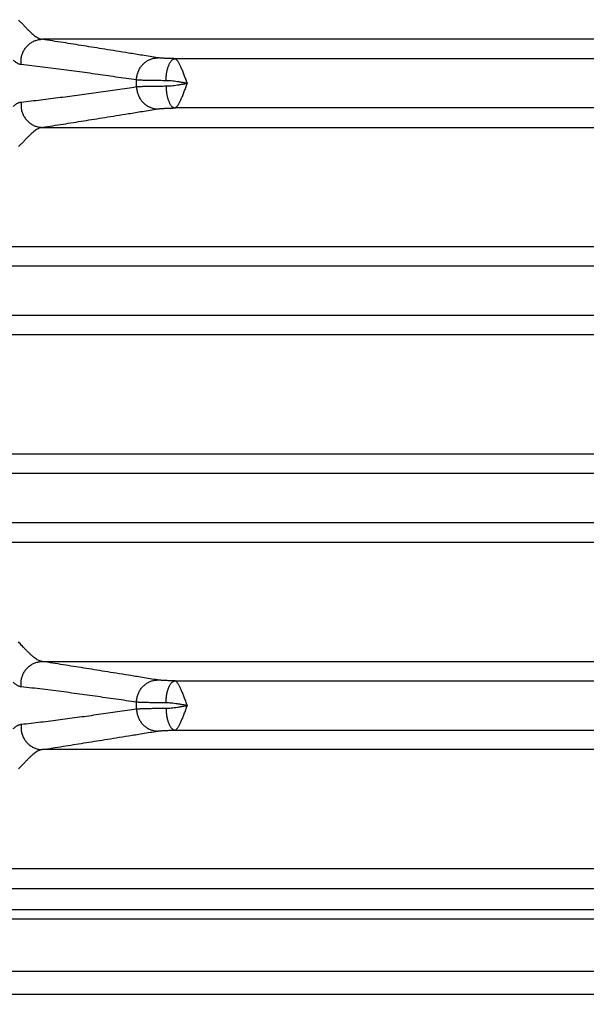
# Model space of a CAD drawing. Header units: inches. Extents: x 0 to 22, y 0 to 17.
# Tile 6 of 38: x 2.6 to 3.7, y 4.2 to 6.1. Entities that reach past the tile are written whole.
import ezdxf

# ---------------------------------------------------------------- set-up
doc = ezdxf.new("R2010")
doc.units = ezdxf.units.IN
doc.header["$LTSCALE"] = 1.21
doc.header["$MEASUREMENT"] = 0
doc.layers.get('0').update_dxf_attribs({"linetype": 'CONTINUOUS'})
doc.layers.add('DIMENSIONS', color=7, linetype='CONTINUOUS')
doc.styles.get("Standard").update_dxf_attribs({"font": 'txt', "width": 0.8})
doc.dimstyles.new('DIMSTYLE_1', dxfattribs={"dimtxt": 0.125, "dimasz": 0.18, "dimexe": 0.18, "dimexo": 0.0625, "dimgap": 0.09, "dimtad": 0, "dimtih": 1, "dimtoh": 1, "dimdec": 3, "dimzin": 4, "dimdsep": 46, "dimtxsty": 'STANDARD', "dimblk": '_FILLED', "dimblk1": '_FILLED', "dimblk2": '_FILLED', "dimcen": 0.09, "dimadec": 0, "dimazin": 0, "dimtp": 0.01, "dimtm": 0.01, "dimtfac": 1, "dimtdec": 3, "dimtofl": 0, "dimtmove": 0, "dimatfit": 3, "dimldrblk": '_FILLED', "dimfxl": 1, "dimtolj": 1, "dimtzin": 4, "dimarcsym": 0})

# ---------------------------------------------------------------- blocks, each defined once
blk = doc.blocks.new('_FILLED')
at = {"color": 0, "linetype": 'BYBLOCK'}
blk.add_solid([(0, 0), (-1, 0.174), (-1, -0.174)], dxfattribs=at)
blk = doc.blocks.new('*D3')
at = {"layer": 'DIMENSIONS', "color": 2, "linetype": 'CONTINUOUS'}
for p, q in [((3.916, 5.9201), (3.916, 3.3541)), ((5.6505, 4.1888), (5.6505, 3.3541)), ((3.916, 3.4791), (3.556, 3.4791)), ((5.6505, 3.4791), (6.0105, 3.4791))]:
    blk.add_line(p, q, dxfattribs=at)
at = {"layer": 'DIMENSIONS', "color": 2, "linetype": 'CONTINUOUS', "xscale": 0.18, "yscale": 0.18, "zscale": 0.18}
blk.add_blockref('_FILLED', (3.916, 3.4791), dxfattribs=at)
at = {"layer": 'DIMENSIONS', "color": 2, "linetype": 'CONTINUOUS', "xscale": 0.18, "yscale": 0.18, "zscale": 0.18, "rotation": 180}
blk.add_blockref('_FILLED', (5.6505, 3.4791), dxfattribs=at)
at = {"layer": 'DIMENSIONS', "color": 2, "linetype": 'CONTINUOUS', "width": 0.8}
for s, p in [('[', (4.6513, 3.4166)), (']', (5.2513, 3.4166)), ('1.735', (4.0263, 3.4166)), ('44.06', (4.7513, 3.4166))]:
    blk.add_text(s, height=0.125, dxfattribs=at).set_placement(p)

msp = doc.modelspace()

# ---------------------------------------------------------------- linework, layer by layer
at = {"color": 7, "linetype": 'CONTINUOUS'}
for p, q in [((3.701, 6.0481), (2.6349, 6.0481)), ((3.7166, 6.0111), (2.8874, 6.0111)), ((3.7166, 5.9172), (2.8874, 5.9172)), ((2.6349, 5.8802), (3.701, 5.8802)), ((2.2305, 5.6531), (5.6014, 5.6531)), ((5.5343, 5.6161), (2.2977, 5.6161)), ((5.5343, 5.5222), (2.2977, 5.5222)), ((5.6014, 5.4852), (2.2305, 5.4852)), ((5.6014, 5.2581), (2.2305, 5.2581)), ((5.5343, 5.2211), (2.2977, 5.2211)), ((5.5343, 5.1272), (2.2977, 5.1272)), ((2.2305, 5.0902), (5.6014, 5.0902)), ((2.6349, 4.8631), (5.1971, 4.8631)), ((2.8874, 4.8261), (4.9445, 4.8261)), ((2.8874, 4.7322), (4.9445, 4.7322)), ((5.1971, 4.6952), (2.6349, 4.6952)), ((5.6014, 4.4681), (2.2305, 4.4681)), ((2.3252, 4.4308), (5.5067, 4.4308)), ((2.3252, 4.3908), (5.5067, 4.3908)), ((2.2253, 4.3729), (5.6066, 4.3729)), ((2.3252, 4.273), (5.5067, 4.273)), ((2.2814, 4.2291), (5.5506, 4.2291))]:
    msp.add_line(p, q, dxfattribs=at)
for centre in [(2.3795, 5.9641), (2.3795, 4.7791)]:
    msp.add_arc(centre, 0.435, 359.1688, 0.8312, dxfattribs=at)
for points, knots in [([(2.5895, 6.0854), (2.5911, 6.0837), (2.5943, 6.0804), (2.5989, 6.0755), (2.6033, 6.0709), (2.6074, 6.0666), (2.6113, 6.0627), (2.6151, 6.0592), (2.6187, 6.0561), (2.6221, 6.0535), (2.6255, 6.0514), (2.6287, 6.0497), (2.6318, 6.0486), (2.6338, 6.0482), (2.6349, 6.0481)], [0, 0, 0, 0, 0.118163, 0.230586, 0.33685, 0.436616, 0.529662, 0.615844, 0.695167, 0.767758, 0.833891, 0.894106, 0.949183, 1, 1, 1, 1]), ([(2.595, 5.9997), (2.5949, 6.0009), (2.5946, 6.0033), (2.5946, 6.0069), (2.5948, 6.0105), (2.5953, 6.014), (2.5962, 6.0175), (2.5973, 6.0209), (2.5987, 6.0242), (2.6003, 6.0274), (2.6022, 6.0304), (2.6044, 6.0333), (2.6067, 6.0359), (2.6093, 6.0383), (2.6121, 6.0405), (2.615, 6.0424), (2.6181, 6.0441), (2.6213, 6.0455), (2.6246, 6.0466), (2.628, 6.0474), (2.6314, 6.0479), (2.6337, 6.048), (2.6349, 6.0481)], [0, 0, 0, 0, 0.05057, 0.101209, 0.151892, 0.20259, 0.253278, 0.303927, 0.354512, 0.405008, 0.455393, 0.505649, 0.555761, 0.605718, 0.655513, 0.705144, 0.754616, 0.803935, 0.853115, 0.902171, 0.951125, 1, 1, 1, 1]), ([(2.8548, 6.0128), (2.845, 6.0144), (2.8265, 6.0174), (2.8002, 6.0216), (2.7764, 6.0255), (2.7545, 6.029), (2.7339, 6.0323), (2.714, 6.0355), (2.6944, 6.0386), (2.6746, 6.0418), (2.6548, 6.0449), (2.6415, 6.047), (2.6349, 6.0481)], [0, 0, 0, 0, 0.133447, 0.252382, 0.359649, 0.458105, 0.550635, 0.64014, 0.729347, 0.81914, 0.909402, 1, 1, 1, 1]), ([(2.595, 5.9997), (2.5944, 5.9998), (2.5932, 6), (2.5913, 6.0006), (2.5895, 6.0013), (2.5876, 6.0023), (2.5857, 6.0035), (2.5838, 6.0048), (2.5818, 6.0064), (2.5805, 6.0076), (2.5799, 6.0082)], [0, 0, 0, 0, 0.105917, 0.214779, 0.328019, 0.446892, 0.572561, 0.706033, 0.84825, 1, 1, 1, 1]), ([(2.8145, 5.9705), (2.8145, 5.9716), (2.8145, 5.9739), (2.815, 5.9773), (2.8156, 5.9807), (2.8166, 5.9841), (2.8178, 5.9873), (2.8192, 5.9904), (2.821, 5.9934), (2.8229, 5.9963), (2.825, 5.9989), (2.8274, 6.0014), (2.83, 6.0037), (2.8327, 6.0057), (2.8355, 6.0075), (2.8386, 6.0091), (2.8417, 6.0104), (2.8449, 6.0114), (2.8481, 6.0122), (2.8515, 6.0126), (2.8537, 6.0128), (2.8548, 6.0128)], [0, 0, 0, 0, 0.053337, 0.1067, 0.160065, 0.213406, 0.266698, 0.319919, 0.373046, 0.426062, 0.47895, 0.531697, 0.584295, 0.636739, 0.689029, 0.741167, 0.793162, 0.845026, 0.896774, 0.948425, 1, 1, 1, 1]), ([(2.8874, 6.0111), (2.8862, 6.0111), (2.8836, 6.0112), (2.8799, 6.0113), (2.8764, 6.0114), (2.873, 6.0115), (2.8698, 6.0116), (2.8669, 6.0118), (2.8642, 6.0119), (2.8618, 6.0121), (2.8596, 6.0122), (2.8577, 6.0124), (2.8562, 6.0126), (2.8552, 6.0127), (2.8548, 6.0128)], [0, 0, 0, 0, 0.117656, 0.23134, 0.340278, 0.443696, 0.540893, 0.631221, 0.71406, 0.788869, 0.855198, 0.91265, 0.960953, 1, 1, 1, 1]), ([(2.8705, 5.9692), (2.8705, 5.9704), (2.8706, 5.9728), (2.8708, 5.9763), (2.8712, 5.9798), (2.8717, 5.9832), (2.8722, 5.9865), (2.8729, 5.9896), (2.8737, 5.9927), (2.8746, 5.9955), (2.8756, 5.9982), (2.8767, 6.0007), (2.8779, 6.0029), (2.8791, 6.0049), (2.8804, 6.0067), (2.8817, 6.0081), (2.8831, 6.0093), (2.8845, 6.0102), (2.886, 6.0108), (2.887, 6.0111), (2.8874, 6.0111)], [0, 0, 0, 0, 0.074355, 0.148322, 0.221454, 0.293314, 0.363478, 0.431542, 0.497128, 0.55989, 0.619518, 0.675754, 0.728396, 0.777312, 0.822463, 0.86392, 0.901898, 0.936794, 0.969216, 1, 1, 1, 1]), ([(2.9111, 5.9642), (2.9106, 5.9655), (2.9096, 5.9682), (2.9081, 5.9721), (2.9066, 5.9761), (2.9052, 5.9799), (2.9037, 5.9836), (2.9023, 5.9872), (2.9009, 5.9906), (2.8995, 5.9938), (2.8981, 5.9968), (2.8968, 5.9995), (2.8955, 6.002), (2.8942, 6.0042), (2.893, 6.0061), (2.8918, 6.0077), (2.8907, 6.0091), (2.8896, 6.0101), (2.8885, 6.0108), (2.8878, 6.011), (2.8874, 6.0111)], [0, 0, 0, 0, 0.079859, 0.159606, 0.238207, 0.315172, 0.390014, 0.462236, 0.53134, 0.596877, 0.658444, 0.715696, 0.768341, 0.816106, 0.858852, 0.896555, 0.929027, 0.956613, 0.980188, 1, 1, 1, 1]), ([(2.8145, 5.9705), (2.8079, 5.9714), (2.7947, 5.9734), (2.775, 5.9762), (2.7553, 5.979), (2.7355, 5.9818), (2.7156, 5.9846), (2.6957, 5.9873), (2.6758, 5.99), (2.6558, 5.9926), (2.6356, 5.9951), (2.6153, 5.9975), (2.6018, 5.999), (2.595, 5.9997)], [0, 0, 0, 0, 0.090107, 0.180021, 0.270002, 0.360309, 0.450965, 0.541613, 0.632313, 0.723578, 0.815464, 0.907697, 1, 1, 1, 1]), ([(2.8705, 5.9692), (2.8685, 5.9692), (2.8644, 5.9692), (2.8585, 5.9693), (2.8528, 5.9694), (2.8474, 5.9694), (2.8423, 5.9695), (2.8375, 5.9696), (2.833, 5.9697), (2.8289, 5.9698), (2.8252, 5.9699), (2.8219, 5.97), (2.8191, 5.9702), (2.8166, 5.9703), (2.8151, 5.9704), (2.8145, 5.9705)], [0, 0, 0, 0, 0.109812, 0.215768, 0.317362, 0.41411, 0.505554, 0.591256, 0.670807, 0.743828, 0.809971, 0.868924, 0.920407, 0.96417, 1, 1, 1, 1]), ([(2.9111, 5.9641), (2.909, 5.9645), (2.9047, 5.9652), (2.8984, 5.9663), (2.8922, 5.9672), (2.8863, 5.9681), (2.8807, 5.9687), (2.8754, 5.9691), (2.8721, 5.9692), (2.8705, 5.9692)], [0, 0, 0, 0, 0.159106, 0.31593, 0.468888, 0.616029, 0.75507, 0.883659, 1, 1, 1, 1]), ([(2.8705, 5.9591), (2.8721, 5.9591), (2.8754, 5.9592), (2.8807, 5.9596), (2.8863, 5.9602), (2.8922, 5.961), (2.8984, 5.962), (2.9047, 5.963), (2.909, 5.9638), (2.9111, 5.9641)], [0, 0, 0, 0, 0.116437, 0.244998, 0.383973, 0.531003, 0.68391, 0.840745, 1, 1, 1, 1]), ([(2.8874, 5.9172), (2.8878, 5.9172), (2.8885, 5.9175), (2.8896, 5.9182), (2.8907, 5.9192), (2.8918, 5.9205), (2.893, 5.9222), (2.8942, 5.9241), (2.8955, 5.9263), (2.8968, 5.9288), (2.8981, 5.9315), (2.8995, 5.9345), (2.9009, 5.9377), (2.9023, 5.9411), (2.9037, 5.9447), (2.9052, 5.9484), (2.9067, 5.9523), (2.9081, 5.9562), (2.9096, 5.9602), (2.9106, 5.9628), (2.9111, 5.9642)], [0, 0, 0, 0, 0.019774, 0.043337, 0.071031, 0.103467, 0.141085, 0.183814, 0.23153, 0.284121, 0.341339, 0.402863, 0.468333, 0.537357, 0.609525, 0.684359, 0.761322, 0.839866, 0.919448, 1, 1, 1, 1]), ([(2.595, 5.9285), (2.6013, 5.9292), (2.6137, 5.9306), (2.6323, 5.9328), (2.6508, 5.9351), (2.6692, 5.9375), (2.6875, 5.9399), (2.7057, 5.9423), (2.7239, 5.9448), (2.7421, 5.9474), (2.7602, 5.9499), (2.7783, 5.9525), (2.7964, 5.9552), (2.8084, 5.9569), (2.8145, 5.9578)], [0, 0, 0, 0, 0.08466, 0.16933, 0.253747, 0.337643, 0.420888, 0.503872, 0.586945, 0.669916, 0.752563, 0.834999, 0.917415, 1, 1, 1, 1]), ([(2.8145, 5.9578), (2.8151, 5.9579), (2.8166, 5.958), (2.8191, 5.9581), (2.8219, 5.9582), (2.8252, 5.9584), (2.8289, 5.9585), (2.833, 5.9586), (2.8375, 5.9587), (2.8423, 5.9588), (2.8474, 5.9588), (2.8528, 5.9589), (2.8585, 5.959), (2.8644, 5.959), (2.8685, 5.9591), (2.8705, 5.9591)], [0, 0, 0, 0, 0.03583, 0.079593, 0.131076, 0.190029, 0.256173, 0.329193, 0.408744, 0.494446, 0.585889, 0.682637, 0.784231, 0.890187, 1, 1, 1, 1]), ([(2.8145, 5.9578), (2.8145, 5.9567), (2.8145, 5.9544), (2.815, 5.9509), (2.8156, 5.9475), (2.8166, 5.9442), (2.8178, 5.941), (2.8192, 5.9378), (2.821, 5.9349), (2.8229, 5.932), (2.825, 5.9293), (2.8274, 5.9269), (2.83, 5.9246), (2.8327, 5.9226), (2.8355, 5.9207), (2.8386, 5.9192), (2.8417, 5.9179), (2.8449, 5.9169), (2.8481, 5.9161), (2.8515, 5.9156), (2.8537, 5.9155), (2.8548, 5.9155)], [0, 0, 0, 0, 0.053337, 0.106699, 0.160064, 0.213404, 0.266696, 0.319916, 0.373043, 0.426059, 0.478946, 0.531694, 0.584292, 0.636736, 0.689026, 0.741164, 0.79316, 0.845024, 0.896772, 0.948424, 1, 1, 1, 1]), ([(2.8705, 5.9591), (2.8705, 5.9579), (2.8706, 5.9555), (2.8708, 5.952), (2.8712, 5.9485), (2.8717, 5.9451), (2.8722, 5.9418), (2.8729, 5.9386), (2.8737, 5.9356), (2.8746, 5.9327), (2.8756, 5.9301), (2.8767, 5.9276), (2.8779, 5.9254), (2.8791, 5.9234), (2.8804, 5.9216), (2.8817, 5.9202), (2.8831, 5.919), (2.8845, 5.918), (2.886, 5.9174), (2.887, 5.9172), (2.8874, 5.9172)], [0, 0, 0, 0, 0.074354, 0.14832, 0.221452, 0.293311, 0.363474, 0.431538, 0.497124, 0.559885, 0.619514, 0.675751, 0.728393, 0.77731, 0.822461, 0.863918, 0.901897, 0.936793, 0.969216, 1, 1, 1, 1]), ([(2.5799, 5.9201), (2.5805, 5.9208), (2.5819, 5.922), (2.5839, 5.9236), (2.5859, 5.9249), (2.5878, 5.9261), (2.5897, 5.927), (2.5915, 5.9278), (2.5933, 5.9283), (2.5945, 5.9285), (2.595, 5.9285)], [0, 0, 0, 0, 0.160115, 0.306926, 0.442217, 0.567621, 0.684663, 0.79477, 0.899383, 1, 1, 1, 1]), ([(2.595, 5.9285), (2.5949, 5.9274), (2.5946, 5.925), (2.5946, 5.9214), (2.5948, 5.9178), (2.5953, 5.9143), (2.5962, 5.9108), (2.5973, 5.9074), (2.5987, 5.9041), (2.6003, 5.9009), (2.6022, 5.8979), (2.6044, 5.895), (2.6067, 5.8924), (2.6093, 5.89), (2.6121, 5.8878), (2.615, 5.8858), (2.6181, 5.8842), (2.6213, 5.8828), (2.6246, 5.8817), (2.628, 5.8809), (2.6314, 5.8804), (2.6337, 5.8802), (2.6349, 5.8802)], [0, 0, 0, 0, 0.050572, 0.101213, 0.151897, 0.202597, 0.253285, 0.303935, 0.35452, 0.405017, 0.455402, 0.505658, 0.555769, 0.605725, 0.65552, 0.705151, 0.754621, 0.803939, 0.853118, 0.902173, 0.951126, 1, 1, 1, 1]), ([(2.6349, 5.8802), (2.6415, 5.8813), (2.6548, 5.8834), (2.6746, 5.8865), (2.6944, 5.8896), (2.714, 5.8928), (2.7339, 5.896), (2.7545, 5.8993), (2.7764, 5.9028), (2.8002, 5.9066), (2.8265, 5.9109), (2.845, 5.9139), (2.8548, 5.9155)], [0, 0, 0, 0, 0.090598, 0.18086, 0.270653, 0.35986, 0.449365, 0.541895, 0.640351, 0.747618, 0.866553, 1, 1, 1, 1]), ([(2.8548, 5.9155), (2.8552, 5.9156), (2.8562, 5.9157), (2.8577, 5.9159), (2.8596, 5.916), (2.8618, 5.9162), (2.8642, 5.9164), (2.8669, 5.9165), (2.8698, 5.9167), (2.873, 5.9168), (2.8764, 5.9169), (2.8799, 5.917), (2.8836, 5.9171), (2.8862, 5.9172), (2.8874, 5.9172)], [0, 0, 0, 0, 0.039047, 0.08735, 0.144802, 0.211132, 0.285941, 0.368779, 0.459108, 0.556304, 0.659722, 0.76866, 0.882344, 1, 1, 1, 1]), ([(2.6349, 5.8802), (2.6338, 5.8801), (2.6318, 5.8797), (2.6287, 5.8786), (2.6255, 5.8769), (2.6222, 5.8748), (2.6187, 5.8722), (2.6151, 5.8691), (2.6114, 5.8656), (2.6074, 5.8617), (2.6033, 5.8574), (2.5989, 5.8528), (2.5943, 5.8479), (2.5911, 5.8446), (2.5895, 5.8429)], [0, 0, 0, 0, 0.050728, 0.105626, 0.165685, 0.2317, 0.304176, 0.383462, 0.469719, 0.562908, 0.662877, 0.769328, 0.881855, 1, 1, 1, 1]), ([(2.5986, 4.8906), (2.5976, 4.8917), (2.5955, 4.8936), (2.5927, 4.8971), (2.5906, 4.8993), (2.5895, 4.9004)], [0, 0, 0, 0, 0.322357, 0.651138, 1, 1, 1, 1]), ([(2.6349, 4.8631), (2.6338, 4.8632), (2.6317, 4.8636), (2.6286, 4.8648), (2.6253, 4.8664), (2.622, 4.8686), (2.6185, 4.8713), (2.6148, 4.8745), (2.611, 4.878), (2.6071, 4.8819), (2.603, 4.8863), (2.6, 4.8891), (2.5986, 4.8906)], [0, 0, 0, 0, 0.066164, 0.138047, 0.216847, 0.303548, 0.398704, 0.502519, 0.614911, 0.735486, 0.86365, 1, 1, 1, 1]), ([(2.595, 4.8147), (2.5949, 4.8159), (2.5946, 4.8183), (2.5946, 4.8219), (2.5948, 4.8255), (2.5953, 4.829), (2.5962, 4.8325), (2.5973, 4.8359), (2.5987, 4.8392), (2.6003, 4.8424), (2.6022, 4.8454), (2.6044, 4.8483), (2.6067, 4.8509), (2.6093, 4.8533), (2.6121, 4.8555), (2.615, 4.8574), (2.6181, 4.8591), (2.6213, 4.8605), (2.6246, 4.8616), (2.628, 4.8624), (2.6314, 4.8629), (2.6337, 4.863), (2.6349, 4.8631)], [0, 0, 0, 0, 0.050571, 0.101211, 0.151895, 0.202594, 0.253282, 0.303932, 0.354517, 0.405013, 0.455398, 0.505654, 0.555766, 0.605722, 0.655516, 0.705147, 0.754618, 0.803937, 0.853116, 0.902172, 0.951125, 1, 1, 1, 1]), ([(2.8548, 4.8278), (2.845, 4.8294), (2.8265, 4.8324), (2.8002, 4.8366), (2.7764, 4.8405), (2.7545, 4.844), (2.7339, 4.8473), (2.714, 4.8505), (2.6944, 4.8536), (2.6746, 4.8568), (2.6548, 4.8599), (2.6415, 4.862), (2.6349, 4.8631)], [0, 0, 0, 0, 0.133447, 0.252382, 0.359649, 0.458105, 0.550635, 0.64014, 0.729347, 0.81914, 0.909402, 1, 1, 1, 1]), ([(2.595, 4.8147), (2.5945, 4.8148), (2.5933, 4.815), (2.5915, 4.8155), (2.5896, 4.8163), (2.5878, 4.8172), (2.5859, 4.8183), (2.5839, 4.8197), (2.5819, 4.8213), (2.5805, 4.8225), (2.5799, 4.8232)], [0, 0, 0, 0, 0.100744, 0.205814, 0.316421, 0.433641, 0.558653, 0.69326, 0.839578, 1, 1, 1, 1]), ([(2.8145, 4.7855), (2.8145, 4.7866), (2.8145, 4.7889), (2.815, 4.7923), (2.8156, 4.7957), (2.8166, 4.7991), (2.8178, 4.8023), (2.8192, 4.8054), (2.821, 4.8084), (2.8229, 4.8113), (2.825, 4.8139), (2.8274, 4.8164), (2.83, 4.8187), (2.8327, 4.8207), (2.8355, 4.8225), (2.8386, 4.8241), (2.8417, 4.8254), (2.8449, 4.8264), (2.8481, 4.8272), (2.8515, 4.8276), (2.8537, 4.8278), (2.8548, 4.8278)], [0, 0, 0, 0, 0.053337, 0.1067, 0.160065, 0.213406, 0.266698, 0.319919, 0.373046, 0.426062, 0.47895, 0.531697, 0.584295, 0.636739, 0.689029, 0.741167, 0.793162, 0.845026, 0.896774, 0.948425, 1, 1, 1, 1]), ([(2.8874, 4.8261), (2.8862, 4.8261), (2.8836, 4.8262), (2.8799, 4.8263), (2.8764, 4.8264), (2.873, 4.8265), (2.8698, 4.8266), (2.8669, 4.8268), (2.8642, 4.8269), (2.8618, 4.8271), (2.8596, 4.8272), (2.8577, 4.8274), (2.8562, 4.8276), (2.8552, 4.8277), (2.8548, 4.8278)], [0, 0, 0, 0, 0.117656, 0.23134, 0.340278, 0.443696, 0.540893, 0.631221, 0.71406, 0.788869, 0.855198, 0.91265, 0.960953, 1, 1, 1, 1]), ([(2.8705, 4.7842), (2.8705, 4.7854), (2.8706, 4.7878), (2.8708, 4.7913), (2.8712, 4.7948), (2.8717, 4.7982), (2.8722, 4.8015), (2.8729, 4.8046), (2.8737, 4.8077), (2.8746, 4.8105), (2.8756, 4.8132), (2.8767, 4.8157), (2.8779, 4.8179), (2.8791, 4.8199), (2.8804, 4.8217), (2.8817, 4.8231), (2.8831, 4.8243), (2.8845, 4.8252), (2.886, 4.8258), (2.887, 4.8261), (2.8874, 4.8261)], [0, 0, 0, 0, 0.074355, 0.148322, 0.221454, 0.293314, 0.363478, 0.431542, 0.497128, 0.559889, 0.619518, 0.675754, 0.728395, 0.777312, 0.822462, 0.863919, 0.901898, 0.936794, 0.969216, 1, 1, 1, 1]), ([(2.9111, 4.7792), (2.9106, 4.7805), (2.9096, 4.7832), (2.9081, 4.7871), (2.9066, 4.7911), (2.9052, 4.7949), (2.9037, 4.7986), (2.9023, 4.8022), (2.9009, 4.8056), (2.8995, 4.8088), (2.8981, 4.8117), (2.8968, 4.8145), (2.8955, 4.817), (2.8942, 4.8192), (2.893, 4.8211), (2.8918, 4.8227), (2.8907, 4.8241), (2.8896, 4.8251), (2.8885, 4.8258), (2.8878, 4.826), (2.8874, 4.8261)], [0, 0, 0, 0, 0.079795, 0.159519, 0.238107, 0.315065, 0.389901, 0.462113, 0.531209, 0.596751, 0.658331, 0.715597, 0.768235, 0.815996, 0.858767, 0.896422, 0.928891, 0.956614, 0.980203, 1, 1, 1, 1]), ([(2.8145, 4.7855), (2.8079, 4.7864), (2.7947, 4.7884), (2.775, 4.7912), (2.7553, 4.794), (2.7355, 4.7968), (2.7156, 4.7996), (2.6957, 4.8023), (2.6758, 4.805), (2.6558, 4.8076), (2.6356, 4.8101), (2.6153, 4.8125), (2.6018, 4.814), (2.595, 4.8147)], [0, 0, 0, 0, 0.090107, 0.180021, 0.270002, 0.360309, 0.450965, 0.541613, 0.632313, 0.723578, 0.815464, 0.907697, 1, 1, 1, 1]), ([(2.8705, 4.7842), (2.8685, 4.7842), (2.8644, 4.7842), (2.8585, 4.7843), (2.8528, 4.7844), (2.8474, 4.7844), (2.8423, 4.7845), (2.8375, 4.7846), (2.833, 4.7847), (2.8289, 4.7848), (2.8252, 4.7849), (2.8219, 4.785), (2.8191, 4.7852), (2.8166, 4.7853), (2.8151, 4.7854), (2.8145, 4.7855)], [0, 0, 0, 0, 0.109812, 0.215768, 0.317362, 0.41411, 0.505554, 0.591256, 0.670807, 0.743828, 0.809971, 0.868924, 0.920407, 0.96417, 1, 1, 1, 1]), ([(2.9111, 4.7791), (2.909, 4.7795), (2.9047, 4.7802), (2.8984, 4.7813), (2.8922, 4.7822), (2.8863, 4.7831), (2.8807, 4.7837), (2.8754, 4.7841), (2.8721, 4.7842), (2.8705, 4.7842)], [0, 0, 0, 0, 0.159159, 0.315972, 0.468877, 0.615964, 0.754953, 0.883543, 1, 1, 1, 1]), ([(2.595, 4.7435), (2.6013, 4.7442), (2.6137, 4.7456), (2.6323, 4.7478), (2.6508, 4.7501), (2.6692, 4.7525), (2.6875, 4.7549), (2.7057, 4.7573), (2.7239, 4.7598), (2.7421, 4.7624), (2.7602, 4.7649), (2.7783, 4.7675), (2.7964, 4.7702), (2.8084, 4.7719), (2.8145, 4.7728)], [0, 0, 0, 0, 0.08466, 0.16933, 0.253747, 0.337643, 0.420888, 0.503872, 0.586945, 0.669916, 0.752563, 0.834999, 0.917415, 1, 1, 1, 1]), ([(2.8145, 4.7728), (2.8151, 4.7729), (2.8166, 4.773), (2.8191, 4.7731), (2.8219, 4.7732), (2.8252, 4.7734), (2.8289, 4.7735), (2.833, 4.7736), (2.8375, 4.7737), (2.8423, 4.7738), (2.8474, 4.7738), (2.8528, 4.7739), (2.8585, 4.774), (2.8644, 4.774), (2.8685, 4.7741), (2.8705, 4.7741)], [0, 0, 0, 0, 0.03583, 0.079593, 0.131076, 0.190029, 0.256173, 0.329193, 0.408744, 0.494446, 0.585889, 0.682637, 0.784231, 0.890187, 1, 1, 1, 1]), ([(2.8145, 4.7728), (2.8145, 4.7717), (2.8145, 4.7694), (2.815, 4.7659), (2.8156, 4.7625), (2.8166, 4.7592), (2.8178, 4.756), (2.8192, 4.7528), (2.821, 4.7499), (2.8229, 4.747), (2.825, 4.7443), (2.8274, 4.7419), (2.83, 4.7396), (2.8327, 4.7376), (2.8355, 4.7357), (2.8386, 4.7342), (2.8417, 4.7329), (2.8449, 4.7319), (2.8481, 4.7311), (2.8515, 4.7306), (2.8537, 4.7305), (2.8548, 4.7305)], [0, 0, 0, 0, 0.053337, 0.106699, 0.160064, 0.213404, 0.266696, 0.319916, 0.373043, 0.426059, 0.478946, 0.531694, 0.584292, 0.636736, 0.689026, 0.741164, 0.79316, 0.845024, 0.896772, 0.948424, 1, 1, 1, 1]), ([(2.8705, 4.7741), (2.8721, 4.7741), (2.8754, 4.7742), (2.8807, 4.7746), (2.8863, 4.7752), (2.8922, 4.776), (2.8984, 4.777), (2.9047, 4.778), (2.909, 4.7788), (2.9111, 4.7791)], [0, 0, 0, 0, 0.116323, 0.244884, 0.383913, 0.531007, 0.683967, 0.840809, 1, 1, 1, 1]), ([(2.8705, 4.7741), (2.8705, 4.7729), (2.8706, 4.7705), (2.8708, 4.767), (2.8712, 4.7635), (2.8717, 4.7601), (2.8722, 4.7568), (2.8729, 4.7536), (2.8737, 4.7506), (2.8746, 4.7477), (2.8756, 4.7451), (2.8767, 4.7426), (2.8779, 4.7404), (2.8791, 4.7384), (2.8804, 4.7366), (2.8817, 4.7352), (2.8831, 4.734), (2.8845, 4.733), (2.886, 4.7324), (2.887, 4.7322), (2.8874, 4.7322)], [0, 0, 0, 0, 0.074354, 0.14832, 0.221452, 0.293311, 0.363474, 0.431538, 0.497124, 0.559885, 0.619514, 0.675751, 0.728393, 0.77731, 0.822461, 0.863918, 0.901897, 0.936793, 0.969216, 1, 1, 1, 1]), ([(2.8874, 4.7322), (2.8878, 4.7322), (2.8885, 4.7325), (2.8896, 4.7332), (2.8907, 4.7342), (2.8918, 4.7355), (2.893, 4.7372), (2.8942, 4.7391), (2.8955, 4.7413), (2.8968, 4.7438), (2.8981, 4.7465), (2.8995, 4.7495), (2.9009, 4.7527), (2.9023, 4.7561), (2.9037, 4.7597), (2.9052, 4.7634), (2.9067, 4.7673), (2.9081, 4.7712), (2.9096, 4.7752), (2.9106, 4.7778), (2.9111, 4.7792)], [0, 0, 0, 0, 0.01979, 0.04334, 0.070898, 0.10334, 0.141009, 0.183718, 0.231441, 0.284043, 0.341252, 0.402767, 0.468239, 0.537277, 0.609462, 0.684309, 0.761282, 0.839834, 0.919423, 1, 1, 1, 1]), ([(2.5799, 4.7351), (2.5805, 4.7357), (2.5818, 4.7369), (2.5838, 4.7385), (2.5857, 4.7398), (2.5876, 4.741), (2.5895, 4.742), (2.5913, 4.7427), (2.5932, 4.7432), (2.5944, 4.7435), (2.595, 4.7435)], [0, 0, 0, 0, 0.152295, 0.295487, 0.429786, 0.555657, 0.673959, 0.786293, 0.894374, 1, 1, 1, 1]), ([(2.595, 4.7435), (2.5949, 4.7424), (2.5946, 4.74), (2.5946, 4.7364), (2.5948, 4.7328), (2.5953, 4.7293), (2.5962, 4.7258), (2.5973, 4.7224), (2.5987, 4.7191), (2.6003, 4.7159), (2.6022, 4.7129), (2.6044, 4.71), (2.6067, 4.7074), (2.6093, 4.705), (2.6121, 4.7028), (2.615, 4.7008), (2.6181, 4.6992), (2.6213, 4.6978), (2.6246, 4.6967), (2.628, 4.6959), (2.6314, 4.6954), (2.6337, 4.6952), (2.6349, 4.6952)], [0, 0, 0, 0, 0.050572, 0.101213, 0.151897, 0.202598, 0.253287, 0.303937, 0.354522, 0.405019, 0.455405, 0.505661, 0.555772, 0.605728, 0.655523, 0.705153, 0.754624, 0.803942, 0.85312, 0.902175, 0.951127, 1, 1, 1, 1]), ([(2.6349, 4.6952), (2.6415, 4.6963), (2.6548, 4.6984), (2.6746, 4.7015), (2.6944, 4.7046), (2.714, 4.7078), (2.7339, 4.711), (2.7545, 4.7143), (2.7764, 4.7178), (2.8002, 4.7216), (2.8265, 4.7259), (2.845, 4.7289), (2.8548, 4.7305)], [0, 0, 0, 0, 0.090598, 0.18086, 0.270653, 0.35986, 0.449365, 0.541895, 0.640351, 0.747618, 0.866553, 1, 1, 1, 1]), ([(2.8548, 4.7305), (2.8552, 4.7306), (2.8562, 4.7307), (2.8577, 4.7309), (2.8596, 4.731), (2.8618, 4.7312), (2.8642, 4.7314), (2.8669, 4.7315), (2.8698, 4.7317), (2.873, 4.7318), (2.8764, 4.7319), (2.8799, 4.732), (2.8836, 4.7321), (2.8862, 4.7322), (2.8874, 4.7322)], [0, 0, 0, 0, 0.039047, 0.08735, 0.144802, 0.211132, 0.285941, 0.368779, 0.459108, 0.556304, 0.659722, 0.76866, 0.882344, 1, 1, 1, 1]), ([(2.6349, 4.6952), (2.6338, 4.6951), (2.6318, 4.6947), (2.6287, 4.6936), (2.6255, 4.6919), (2.6221, 4.6898), (2.6187, 4.6871), (2.6151, 4.6841), (2.6113, 4.6805), (2.6074, 4.6766), (2.6033, 4.6724), (2.5989, 4.6678), (2.5943, 4.6629), (2.5911, 4.6596), (2.5895, 4.6579)], [0, 0, 0, 0, 0.050749, 0.105741, 0.165882, 0.231924, 0.304462, 0.383809, 0.470046, 0.56312, 0.662877, 0.769109, 0.881534, 1, 1, 1, 1])]:
    msp.add_open_spline(points, degree=3, knots=knots, dxfattribs=at)

# ---------------------------------------------------------------- dimensions: what is measured, and where the dimension line sits
at = {"layer": 'DIMENSIONS', "color": 2, "linetype": 'CONTINUOUS'}
dim = msp.add_linear_dim(base=(3.9159680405, 3.4791406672), p1=(5.6504680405, 4.1888274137), p2=(3.9159680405, 5.9200608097), angle=180, dimstyle='DIMSTYLE_1', dxfattribs=at)
dim.commit()
dim.dimension.update_dxf_attribs({"geometry": '*D3', "text_midpoint": (4.6887776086, 3.4791406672), "dimtype": 160})

doc.saveas('drawing.dxf')
